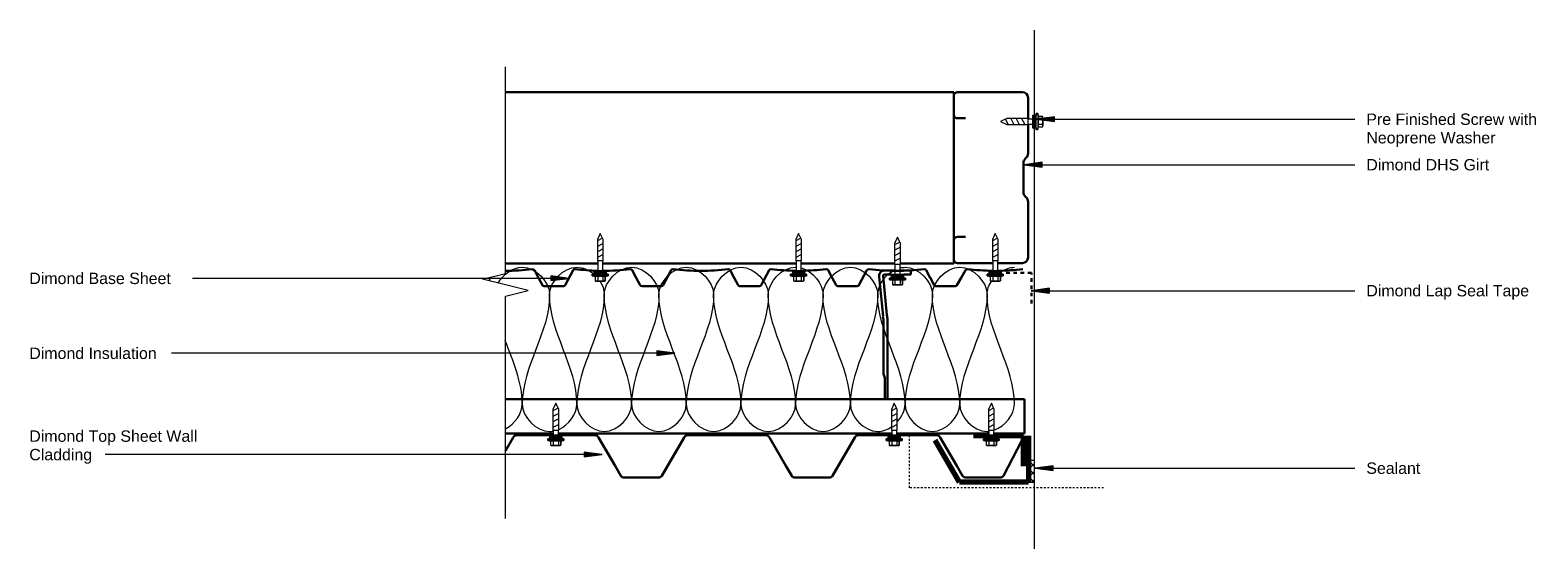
# Model space of a CAD drawing. Header units: millimetres. Extents: x 1897 to 3221, y -839 to -384.
import ezdxf

# ---------------------------------------------------------------- set-up
doc = ezdxf.new("R2010")
doc.units = ezdxf.units.MM
doc.linetypes.add('Dash', pattern=[6.35, 3.175, -3.175])
doc.linetypes.add('Dash 1_16_', pattern=[3.175, 1.5875, -1.5875])
for name, color, linetype, lineweight in [('A-DETL', 7, 'Continuous', 18), ('A-DETL-GENF', 7, 'Continuous', 9), ('A-DETL-HDLN', 7, 'Dash 1_16_', 18), ('G-ANNO-TEXT', 7, 'Continuous', 9)]:
    doc.layers.add(name, color=color, linetype=linetype, lineweight=lineweight)
doc.styles.add('Arial', font='arial.ttf', dxfattribs={"height": 10})

# ---------------------------------------------------------------- blocks, each defined once
blk = doc.blocks.new('Dimond AshGrid Post _ Rail Base 2 - Dimond AshGrid Post _ Rail Base 2-2126120-Square Penetration Jamb')
at = {"layer": 'A-DETL-GENF', "lineweight": 30}
for p, q in [((278.1, 30), (-177.8, 30)), ((278.1, 0), (278.1, 30)), ((-177.8, 0), (-135.7, 0)), ((-131.2, 0), (161.3, 0)), ((165.8, 0), (246.7, 0)), ((251.2, 0), (278.1, 0))]:
    blk.add_line(p, q, dxfattribs=at)
blk = doc.blocks.new('Steel Structure - Steel Structure-2136810-Square Penetration Jamb')
at = {"layer": 'A-DETL-GENF', "lineweight": 30}
for p, q in [((224.3, 150.4), (-169.5, 150.4)), ((224.3, 0), (224.3, 150.4)), ((-169.5, 0), (-88.6, 0)), ((-84.1, 0), (85.7, 0)), ((90.2, 0), (172.2, 0)), ((177.3, 0), (224.3, 0))]:
    blk.add_line(p, q, dxfattribs=at)
blk = doc.blocks.new('DHS_purlins_150 - Dimond hi-span steel purlin _specify size_-1449125-Square Penetration Jamb')
at = {"layer": 'A-DETL-GENF', "lineweight": 30}
for p, q in [((5, 150), (26.6, 150)), ((31.1, 150), (62, 150)), ((65, 147), (65, 130)), ((0, 96.1), (0, 145)), ((62, 127), (55, 127)), ((2.5, 91.5), (1.5, 92.5)), ((4, 62.1), (4, 87.9)), ((0, 28.2), (0, 53.9)), ((1.5, 57.5), (2.5, 58.5)), ((0, 5), (0, 23.7)), ((55, 23), (62, 23)), ((65, 20), (65, 3)), ((62, 0), (5, 0))]:
    blk.add_line(p, q, dxfattribs=at)
for centre, radius, start, end in [((5, 145), 5, 90, 180), ((62, 147), 3, 0, 90), ((62, 130), 3, 270, 0), ((5, 96.1), 5, 180, 225), ((-1, 87.9), 5, 360, 45), ((5, 53.9), 5, 135, 180), ((-1, 62.1), 5, 315, 0), ((62, 20), 3, 360, 90), ((5, 5), 5, 180, 270), ((62, 3), 3, 270, 0)]:
    blk.add_arc(centre, radius, start, end, dxfattribs=at)
blk = doc.blocks.new('Dimond AshGrid Section Post _ Rail System - Dimond AshGrid Section Post _ Rail System-1987204-Square Penetration Jamb')
at = {"layer": 'A-DETL-GENF', "lineweight": 30}
for p, q in [((8.7, 112.7), (8.7, 43)), ((8.7, 112.7), (11, 112.7)), ((11, 94.2), (11, 112.7)), ((12.3, 90.6), (11, 94.2)), ((12.3, 43), (12.3, 90.6)), ((16, 5.6), (12.7, 40.1)), ((9.3, 39.1), (12.6, 4.6)), ((-5.5, 3.5), (-11.8, 3.5)), ((-11.8, 3.5), (-11.8, 0)), ((-11.8, 0), (-2.3, 0)), ((2.2, 0), (11.8, 0)), ((11.8, 3.5), (5.5, 3.5))]:
    blk.add_line(p, q, dxfattribs=at)
for centre, radius, start, end in [((22, 43), 13.2, 180, 197), ((22, 43), 9.64, 180, 197), ((11.8, 4.4), 4.36, 270, 17), ((11.8, 4.4), 0.816, 270, 17)]:
    blk.add_arc(centre, radius, start, end, dxfattribs=at)
blk = doc.blocks.new('bb900 - Dimond Brownbuilt 900 roofing _specify thickness and coating_-1921988-Square Penetration Jamb')
at = {"layer": 'A-DETL-GENF', "lineweight": 30}
for p, q in [((213.6, 0), (242.5, 0)), ((253.5, 0), (282.4, 0)), ((363.6, 0), (432.4, 0)), ((513.5, 0), (539.5, 0)), ((550.5, 0), (582.3, 0)), ((203.7, -13.5), (210.5, -1.9)), ((285.5, -1.9), (300, -26.8)), ((341, -35.4), (360.5, -1.9)), ((435.5, -1.9), (449.9, -26.8)), ((490.9, -35.4), (510.4, -1.9)), ((585.4, -1.9), (599.9, -26.8)), ((300, -26.8), (305, -35.4)), ((307.6, -37), (338.4, -37)), ((449.9, -26.8), (455, -35.4)), ((457.5, -37), (488.4, -37))]:
    blk.add_line(p, q, dxfattribs=at)
for centre, radius, start, end in [((213.6, -3.5), 3.5, 90, 152.2096), ((282.4, -3.5), 3.5, 27.7904, 90), ((363.6, -3.5), 3.5, 90, 152.2096), ((432.4, -3.5), 3.5, 27.7904, 90), ((513.5, -3.5), 3.5, 90, 152.2096), ((582.3, -3.5), 3.5, 27.7904, 90), ((307.6, -34), 3, 207.8105, 268.4596), ((338.3, -34), 3, 271.5404, 332.1895), ((457.6, -34), 3, 207.8105, 268.4596), ((488.3, -34), 3, 271.5404, 332.1895)]:
    blk.add_arc(centre, radius, start, end, dxfattribs=at)
blk = doc.blocks.new('Detail-Screws-12Gx45mmTek screw 30mm1 - Prefinished screw with neoprene washer-2084777-Square Penetration Jamb')
at = {"layer": 'A-DETL-GENF'}
blk.add_hatch(color=256, dxfattribs=at).paths.add_polyline_path([(-5.5, 0), (5.5, 0), (5.5, 3), (-5.5, 3)])
for p, q in [((-4.5, 5), (-7, 4.5)), ((-7, 4.5), (-4.5, 5)), ((-7, 4.5), (-7, 3)), ((-7, 3), (-7, 4.5)), ((-7, 4.5), (7, 4.5)), ((-7, 3), (-5.5, 3)), ((-5.5, 3), (-7, 3)), ((5.5, 3), (-5.5, 3)), ((-5.5, 3), (-5.5, 0)), ((-5.5, 0), (5.5, 0)), ((-4.5, 8.7), (-4.5, 5)), ((-4.5, 5), (-4.5, 8.7)), ((-4.5, 5), (4.5, 5)), ((3.4, 9), (-3.4, 9)), ((-3.4, 9), (3.4, 9)), ((-2.3, 0), (-2.3, -8.9)), ((-2.3, 5), (-2.3, 8.7)), ((2.2, 5), (2.2, 8.7)), ((2.2, -8.9), (2.2, 0)), ((4.5, 5), (4.5, 8.7)), ((4.5, 5), (4.5, 8.7)), ((7, 4.5), (4.5, 5)), ((7, 4.5), (4.5, 5)), ((5.5, 3), (7, 3)), ((7, 3), (5.5, 3)), ((5.5, 0), (5.5, 3)), ((7, 3), (7, 4.5)), ((7, 4.5), (7, 3)), ((-2.3, -8.9), (-2.6, -8.9)), ((-2.6, -8.9), (-2.6, -27.4)), ((-2.6, -14.4), (2.5, -11.8)), ((-2.3, -8.9), (2.2, -8.9)), ((2.5, -8.9), (2.2, -8.9)), ((2.5, -27.4), (2.5, -8.9)), ((-2.6, -19.3), (2.5, -16.6)), ((-2.6, -24.1), (2.5, -21.4)), ((-2, -28.6), (2.5, -26.2)), ((-2.6, -27.4), (0, -32.9)), ((0, -32.9), (2.5, -27.4))]:
    blk.add_line(p, q, dxfattribs=at)
for centre, radius, start, end in [((-3.4, 6.9), 2.13, 90, 121.8908), ((-3.4, 6.9), 2.13, 58.1092, 121.8908), ((0, 1), 8.04, 73.7398, 106.2602), ((3.4, 6.9), 2.13, 58.1092, 121.8908), ((3.4, 6.9), 2.13, 58.1092, 90)]:
    blk.add_arc(centre, radius, start, end, dxfattribs=at)
blk = doc.blocks.new('dimondclad rib50 - Dimondclad Rib50 Cladding _specify thickness and coating_-2114538-Square Penetration Jamb')
at = {"layer": 'A-DETL-GENF', "lineweight": 30}
for p, q in [((81, 0), (64, 0)), ((167, 0), (150, 0)), ((253, 0), (236, 0)), ((339, 0), (322, 0)), ((3.5, -13.9), (0, -7.4)), ((62.5, -0.9), (55.5, -13.9)), ((86, -7.4), (82.5, -0.9)), ((89.5, -13.9), (86, -7.4)), ((148.5, -0.9), (141.5, -13.9)), ((172, -7.4), (168.5, -0.9)), ((175.5, -13.9), (172, -7.4)), ((234.5, -0.9), (227.5, -13.9)), ((258, -7.4), (254.5, -0.9)), ((261.5, -13.9), (258, -7.4)), ((320.5, -0.9), (313.5, -13.9)), ((344, -7.4), (340.5, -0.9)), ((347.5, -13.9), (344, -7.4))]:
    blk.add_line(p, q, dxfattribs=at)
for centre, radius, start, end in [((64, -1.7), 1.72, 90, 152.2096), ((81, -1.7), 1.72, 27.7904, 90), ((150, -1.7), 1.72, 90, 152.2096), ((167, -1.7), 1.72, 27.7904, 90), ((236, -1.7), 1.72, 90, 152.2096), ((253, -1.7), 1.72, 27.7904, 90), ((322, -1.7), 1.72, 90, 152.2096), ((339, -1.7), 1.72, 27.7904, 90), ((5.3, -13), 2.01, 207.7904, 270), ((29.5, -199), 185.6, 82.5, 97.5), ((53.7, -13), 2.01, 270, 332.2096), ((91.3, -13), 2.01, 207.7904, 270), ((115.5, -199), 185.6, 90.6948, 97.5), ((115.5, -199), 185.6, 82.5, 89.3052), ((139.7, -13), 2.01, 270, 332.2096), ((177.3, -13), 2.01, 207.7904, 270), ((201.5, -199), 185.6, 82.5, 97.5), ((225.7, -13), 2.01, 270, 332.2096), ((263.3, -13), 2.01, 207.7904, 270), ((287.5, -199), 185.6, 90, 97.5), ((287.5, -199), 185.6, 82.5, 88.6103), ((311.7, -13), 2.01, 270, 332.2096), ((349.3, -13), 2.01, 207.7904, 270), ((373.5, -199), 185.6, 90.1716, 97.5)]:
    blk.add_arc(centre, radius, start, end, dxfattribs=at)
blk = doc.blocks.new('Break Line_dimond - Break Line_dimond-2136552-Square Penetration Jamb')
at = {"layer": 'A-DETL-GENF'}
for p, q in [((5, 20), (0, 0)), ((10, 0), (5, 20)), ((-10, 0), (-191.3, 0)), ((-5, -20), (-10, 0)), ((0, 0), (-5, -20)), ((205, 0), (10, 0))]:
    blk.add_line(p, q, dxfattribs=at)
blk = doc.blocks.new('Detail-Screws-12Gx45mmTek screw 30mm1 - Prefinished screw with neoprene washer-2136761-Square Penetration Jamb')
at = {"layer": 'A-DETL-GENF'}
blk.add_hatch(color=256, dxfattribs=at).paths.add_polyline_path([(-5.5, 0), (5.5, 0), (5.5, 3), (-5.5, 3)])
for p, q in [((-4.5, 5), (-7, 4.5)), ((-7, 4.5), (-4.5, 5)), ((-7, 4.5), (-7, 3)), ((-7, 3), (-7, 4.5)), ((-7, 4.5), (7, 4.5)), ((-7, 3), (-5.5, 3)), ((-5.5, 3), (-7, 3)), ((5.5, 3), (-5.5, 3)), ((-5.5, 3), (-5.5, 0)), ((-5.5, 0), (5.5, 0)), ((-4.5, 8.7), (-4.5, 5)), ((-4.5, 5), (-4.5, 8.7)), ((-4.5, 5), (4.5, 5)), ((3.4, 9), (-3.4, 9)), ((-3.4, 9), (3.4, 9)), ((-2.3, 0), (-2.3, -4.1)), ((-2.3, 5), (-2.3, 8.7)), ((2.2, 5), (2.2, 8.7)), ((2.2, -4.1), (2.2, 0)), ((4.5, 5), (4.5, 8.7)), ((4.5, 5), (4.5, 8.7)), ((7, 4.5), (4.5, 5)), ((7, 4.5), (4.5, 5)), ((5.5, 3), (7, 3)), ((7, 3), (5.5, 3)), ((5.5, 0), (5.5, 3)), ((7, 3), (7, 4.5)), ((7, 4.5), (7, 3)), ((-2.3, -4.1), (-2.6, -4.1)), ((-2.6, -4.1), (-2.6, -22.6)), ((-2.6, -9.6), (2.5, -6.9)), ((-2.6, -14.4), (2.5, -11.7)), ((-2.3, -4.1), (2.2, -4.1)), ((2.5, -4.1), (2.2, -4.1)), ((2.5, -22.6), (2.5, -4.1)), ((-2.6, -19.2), (2.5, -16.5)), ((-2.6, -22.6), (0, -28.1)), ((-2, -23.8), (2.5, -21.4)), ((0, -28.1), (2.5, -22.6))]:
    blk.add_line(p, q, dxfattribs=at)
for centre, radius, start, end in [((-3.4, 6.9), 2.13, 90, 121.8908), ((-3.4, 6.9), 2.13, 58.1092, 121.8908), ((0, 1), 8.04, 73.7398, 106.2602), ((3.4, 6.9), 2.13, 58.1092, 121.8908), ((3.4, 6.9), 2.13, 58.1092, 90)]:
    blk.add_arc(centre, radius, start, end, dxfattribs=at)
blk = doc.blocks.new('dmd_sealant - Use sealant for very high wind zones _ above-2145179-Square Penetration Jamb')
at = {"layer": 'A-DETL-GENF'}
h = blk.add_hatch(dxfattribs=at)
h.set_pattern_fill('FP_1', color=256, style=0, pattern_type=2)
h.set_pattern_definition([(135, (-761.815, -2773.414), (-3.535534, -3.535534), []), (225, (-761.815, -2773.414), (3.535534, -3.535534), [])])
h.paths.add_polyline_path([(0, 5.3), (0, 0), (18.8, 0), (18.8, 5.3)])
for p, q in [((18.8, 5.3), (0, 5.3)), ((0, 5.3), (0, 0)), ((0, 0), (18.8, 0)), ((18.8, 0), (18.8, 5.3))]:
    blk.add_line(p, q, dxfattribs=at)

msp = doc.modelspace()

# ---------------------------------------------------------------- hatches: boundary and pattern name
at = {"layer": 'G-ANNO-TEXT'}
for points in [[(2780.4, -462.3), (2796.3, -464.4), (2796.3, -460.2)], [(2769.6, -502.2), (2785.5, -504.3), (2785.5, -500.1)], [(2370.1, -601.9), (2354.2, -599.8), (2354.2, -603.9)], [(2775.8, -612.7), (2791.7, -614.8), (2791.7, -610.6)], [(2462.9, -667.6), (2447, -665.5), (2447, -669.7)], [(2399.1, -756.5), (2383.2, -754.4), (2383.2, -758.6)], [(2779.2, -768.4), (2795.1, -770.5), (2795.1, -766.3)]]:
    msp.add_hatch(color=256, dxfattribs=at).paths.add_polyline_path(points)

# ---------------------------------------------------------------- linework, layer by layer
at = {"layer": 'A-DETL'}
msp.add_line((2778.8, -839.2), (2778.8, -384.2), dxfattribs=at)
at = {"layer": 'A-DETL', "lineweight": 30}
for p, q in [((2714.3, -601.4), (2718.2, -594.7)), ((2687.1, -601.2), (2690.6, -607.8)), ((2692.1, -608.7), (2709.1, -608.7)), ((2710.6, -607.8), (2714.3, -601.4)), ((2751.4, -775), (2767.7, -744.1)), ((2710.4, -766.4), (2715.4, -775)), ((2718, -776.6), (2748.8, -776.6))]:
    msp.add_line(p, q, dxfattribs=at)
at = {"layer": 'A-DETL', "linetype": 'Dash', "lineweight": 30}
for p, q in [((2776, -597.1), (2752.2, -597.1)), ((2776, -624), (2776, -597.1))]:
    msp.add_line(p, q, dxfattribs=at)
at = {"layer": 'A-DETL', "lineweight": 70}
for p, q in [((2735.3, -739.9), (2725.2, -739.9)), ((2769, -739.9), (2746.3, -739.9)), ((2769, -766.8), (2769, -739.9)), ((2773.4, -739.9), (2773.4, -761.8)), ((2712.9, -780.6), (2691.5, -743.8)), ((2773.4, -761.8), (2773.4, -780.6)), ((2773.4, -780.6), (2712.9, -780.6))]:
    msp.add_line(p, q, dxfattribs=at)
at = {"layer": 'A-DETL', "lineweight": 30}
for centre, radius, start, end in [((2720, -595.7), 2.01, 90, 152.2096), ((2744.2, -409.7), 185.6, 262.5, 269.3052), ((2744.2, -409.7), 185.6, 270.6948, 277.5), ((2692.1, -607), 1.72, 207.7904, 270), ((2709.1, -607), 1.72, 270, 332.2096), ((2692.8, -743.1), 3.5, 27.7904, 90), ((2718.1, -773.6), 3, 207.8105, 268.4596), ((2748.8, -773.6), 3, 271.5404, 332.1895)]:
    msp.add_arc(centre, radius, start, end, dxfattribs=at)
at = {"layer": 'A-DETL'}
for points, knots in [([(2307.9, -606), (2312.2, -598.4), (2332.6, -583.3), (2353, -604.9), (2353, -616.2)], [0.425306, 0.425306, 0.425306, 0.425306, 1.414214, 2.828427, 2.828427, 2.828427, 2.828427]), ([(2353, -616.2), (2353, -604.9), (2370.2, -586.7), (2387.4, -594.5), (2391.6, -598.2)], [0, 0, 0, 0, 1.414214, 2.02631, 2.02631, 2.02631, 2.02631]), ([(2545, -616.2), (2545, -604.9), (2557.1, -592), (2569.2, -592.2), (2569.4, -592.2)], [0, 0, 0, 0, 1.414214, 1.427811, 1.427811, 1.427811, 1.427811]), ([(2660.7, -592.7), (2662.1, -592.4), (2675.6, -590.6), (2689, -604.9), (2689, -616.2)], [1.242624, 1.242624, 1.242624, 1.242624, 1.414214, 2.828427, 2.828427, 2.828427, 2.828427]), ([(2329, -712.2), (2329, -723.5), (2342.1, -737.3), (2355.1, -736.1), (2356.2, -735.9)], [0, 0, 0, 0, 1.414214, 1.53972, 1.53972, 1.53972, 1.53972]), ([(2617, -712.2), (2617, -723.5), (2633.2, -740.6), (2649.3, -734.7), (2653, -732.2)], [0, 0, 0, 0, 1.414214, 1.903161, 1.903161, 1.903161, 1.903161]), ([(2713, -712.2), (2713, -723.5), (2725.5, -736.7), (2738.1, -736.1), (2738.6, -736.1)], [0, 0, 0, 0, 1.414214, 1.476738, 1.476738, 1.476738, 1.476738])]:
    msp.add_open_spline(points, degree=3, knots=knots, dxfattribs=at)
for points in [[(2401, -616.2), (2401, -604.9), (2425, -579.5), (2449, -604.9), (2449, -616.2)], [(2449, -616.2), (2449, -604.9), (2473, -579.5), (2497, -604.9), (2497, -616.2)], [(2497, -616.2), (2497, -604.9), (2521, -579.5), (2545, -604.9), (2545, -616.2)], [(2573.9, -592.8), (2584.1, -595.6), (2593, -606.4), (2593, -616.2)], [(2593, -616.2), (2593, -604.9), (2617, -579.5), (2641, -604.9), (2641, -616.2)], [(2641, -616.2), (2641, -607.7), (2647.7, -598.5), (2656.2, -594.3)], [(2689, -616.2), (2689, -604.9), (2713, -579.5), (2737, -604.9), (2737, -616.2)], [(2749.6, -596), (2753.2, -593.6), (2757.2, -592.2), (2761, -592.2)], [(2298.8, -601.4), (2299.6, -602.2), (2300.3, -603.2), (2300.9, -604.1)], [(2397, -604.2), (2399.5, -607.9), (2401, -612.1), (2401, -616.2)], [(2737, -616.2), (2737, -612.1), (2738.6, -607.9), (2741.2, -604.2)], [(2353, -616.2), (2353, -649.2), (2329, -679.2), (2329, -712.2)], [(2377, -712.2), (2377, -679.2), (2353, -649.2), (2353, -616.2)], [(2401, -616.2), (2401, -649.2), (2377, -679.2), (2377, -712.2)], [(2425, -712.2), (2425, -679.2), (2401, -649.2), (2401, -616.2)], [(2449, -616.2), (2449, -649.2), (2425, -679.2), (2425, -712.2)], [(2473, -712.2), (2473, -679.2), (2449, -649.2), (2449, -616.2)], [(2497, -616.2), (2497, -649.2), (2473, -679.2), (2473, -712.2)], [(2521, -712.2), (2521, -679.2), (2497, -649.2), (2497, -616.2)], [(2545, -616.2), (2545, -649.2), (2521, -679.2), (2521, -712.2)], [(2569, -712.2), (2569, -679.2), (2545, -649.2), (2545, -616.2)], [(2593, -616.2), (2593, -649.2), (2569, -679.2), (2569, -712.2)], [(2617, -712.2), (2617, -679.2), (2593, -649.2), (2593, -616.2)], [(2641, -616.2), (2641, -649.2), (2617, -679.2), (2617, -712.2)], [(2665, -712.2), (2665, -679.2), (2641, -649.2), (2641, -616.2)], [(2689, -616.2), (2689, -649.2), (2665, -679.2), (2665, -712.2)], [(2713, -712.2), (2713, -679.2), (2689, -649.2), (2689, -616.2)], [(2737, -616.2), (2737, -649.2), (2713, -679.2), (2713, -712.2)], [(2761, -712.2), (2761, -679.2), (2737, -649.2), (2737, -616.2)], [(2329, -712.2), (2329, -693), (2320.9, -674.9), (2314.1, -656.5)], [(2314.2, -733.8), (2322.5, -729.6), (2329, -720.5), (2329, -712.2)], [(2361, -734.4), (2369.8, -730.5), (2377, -720.9), (2377, -712.2)], [(2377, -712.2), (2377, -723.5), (2401, -748.9), (2425, -723.5), (2425, -712.2)], [(2425, -712.2), (2425, -723.5), (2449, -748.9), (2473, -723.5), (2473, -712.2)], [(2473, -712.2), (2473, -723.5), (2497, -748.9), (2521, -723.5), (2521, -712.2)], [(2521, -712.2), (2521, -723.5), (2545, -748.9), (2569, -723.5), (2569, -712.2)], [(2569, -712.2), (2569, -723.5), (2593, -748.9), (2617, -723.5), (2617, -712.2)], [(2658.1, -727.8), (2662.3, -723.3), (2665, -717.6), (2665, -712.2)], [(2665, -712.2), (2665, -723.5), (2689, -748.9), (2713, -723.5), (2713, -712.2)], [(2743.4, -735), (2752.9, -731.6), (2761, -721.4), (2761, -712.2)]]:
    msp.add_open_spline(points, degree=3, dxfattribs=at)
at = {"layer": 'A-DETL-HDLN'}
for p, q in [((2668.8, -785.6), (2668.8, -739.6)), ((2839.3, -785.6), (2668.8, -785.6))]:
    msp.add_line(p, q, dxfattribs=at)
at = {"layer": 'G-ANNO-TEXT'}
for p, q in [((2796.3, -460.2), (2780.4, -462.3)), ((2780.4, -462.3), (2796.3, -464.4)), ((2780.4, -462.3), (3059.8, -462.3)), ((2796.3, -464.4), (2796.3, -460.2)), ((2785.5, -500.1), (2769.6, -502.2)), ((2769.6, -502.2), (2785.5, -504.3)), ((2769.6, -502.2), (3059.8, -502.2)), ((2785.5, -504.3), (2785.5, -500.1)), ((2370.1, -601.9), (2039.4, -601.9)), ((2370.1, -601.9), (2354.2, -599.8)), ((2354.2, -599.8), (2354.2, -603.9)), ((2354.2, -603.9), (2370.1, -601.9)), ((2791.7, -610.6), (2775.8, -612.7)), ((2775.8, -612.7), (2791.7, -614.8)), ((2775.8, -612.7), (3059.8, -612.7)), ((2791.7, -614.8), (2791.7, -610.6)), ((2052.7, -667.6), (2021.1, -667.6)), ((2462.9, -667.6), (2052.7, -667.6)), ((2462.9, -667.6), (2447, -665.5)), ((2447, -665.5), (2447, -669.7)), ((2447, -669.7), (2462.9, -667.6)), ((2399.1, -756.5), (2383.2, -754.4)), ((2383.2, -754.4), (2383.2, -758.6)), ((2081.1, -756.5), (1962.9, -756.5)), ((2399.1, -756.5), (2081.1, -756.5)), ((2383.2, -758.6), (2399.1, -756.5)), ((2795.1, -766.3), (2779.2, -768.4)), ((2795.1, -770.5), (2795.1, -766.3)), ((2779.2, -768.4), (2795.1, -770.5)), ((2779.2, -768.4), (3059.8, -768.4))]:
    msp.add_line(p, q, dxfattribs=at)

# ---------------------------------------------------------------- block references
at = {"layer": 'A-DETL-GENF'}
for name, p, rotation in [('Break Line_dimond - Break Line_dimond-2136552-Square Penetration Jamb', (2314.2, -607.5), 270.0000000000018), ('Detail-Screws-12Gx45mmTek screw 30mm1 - Prefinished screw with neoprene washer-2136761-Square Penetration Jamb', (2777, -464.4), 269.9999999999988), ('Detail-Screws-12Gx45mmTek screw 30mm1 - Prefinished screw with neoprene washer-2084777-Square Penetration Jamb', (2397.4, -595.3), 180), ('Detail-Screws-12Gx45mmTek screw 30mm1 - Prefinished screw with neoprene washer-2084777-Square Penetration Jamb', (2571.6, -595.3), 180), ('Detail-Screws-12Gx45mmTek screw 30mm1 - Prefinished screw with neoprene washer-2084777-Square Penetration Jamb', (2658.4, -598.6), 180), ('Detail-Screws-12Gx45mmTek screw 30mm1 - Prefinished screw with neoprene washer-2084777-Square Penetration Jamb', (2744.2, -595.3), 180), ('Detail-Screws-12Gx45mmTek screw 30mm1 - Prefinished screw with neoprene washer-2136761-Square Penetration Jamb', (2358.4, -739.6), 180), ('Detail-Screws-12Gx45mmTek screw 30mm1 - Prefinished screw with neoprene washer-2136761-Square Penetration Jamb', (2655.5, -739.6), 180), ('Detail-Screws-12Gx45mmTek screw 30mm1 - Prefinished screw with neoprene washer-2136761-Square Penetration Jamb', (2740.8, -739.6), 180), ('dmd_sealant - Use sealant for very high wind zones _ above-2145179-Square Penetration Jamb', (2773.4, -761.8), 269.9999999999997)]:
    msp.add_blockref(name, p, dxfattribs=dict(at, rotation=rotation))
at = {"layer": 'A-DETL-GENF', "lineweight": 30}
for name, p in [('Steel Structure - Steel Structure-2136810-Square Penetration Jamb', (2483.7, -588.9)), ('Dimond AshGrid Post _ Rail Base 2 - Dimond AshGrid Post _ Rail Base 2-2126120-Square Penetration Jamb', (2491.9, -738)), ('bb900 - Dimond Brownbuilt 900 roofing _specify thickness and coating_-1921988-Square Penetration Jamb', (2110.5, -739.6))]:
    msp.add_blockref(name, p, dxfattribs=at)
at = {"layer": 'A-DETL-GENF', "lineweight": 30, "rotation": 180}
for name, p in [('DHS_purlins_150 - Dimond hi-span steel purlin _specify size_-1449125-Square Penetration Jamb', (2773, -438.5)), ('dimondclad rib50 - Dimondclad Rib50 Cladding _specify thickness and coating_-2114538-Square Penetration Jamb', (2687.1, -608.7)), ('Dimond AshGrid Section Post _ Rail System - Dimond AshGrid Section Post _ Rail System-1987204-Square Penetration Jamb', (2658.4, -595.1))]:
    msp.add_blockref(name, p, dxfattribs=at)

# ---------------------------------------------------------------- texts
at = {"layer": 'G-ANNO-TEXT', "char_height": 10, "attachment_point": 1, "style": 'Arial'}
for s, insert, width in [('Pre Finished Screw with ', (3070, -457.3), 189.198), ('Neoprene Washer', (3070, -473.5), 140.696), ('Dimond DHS Girt', (3070, -497.2), 133.481), ('Dimond Base Sheet', (1896.2, -596.9), 154.325), ('Dimond Lap Seal Tape', (3070, -607.7), 177.173), ('Dimond Insulation', (1896.2, -662.6), 139.093), ('Dimond Top Sheet Wall ', (1896.2, -735.3), 188.397), ('Cladding', (1896.2, -751.5), 68.544), ('Sealant', (3070, -763.4), 58.924)]:
    msp.add_mtext(s, dxfattribs=dict(at, insert=insert, width=width))

doc.saveas('drawing.dxf')
